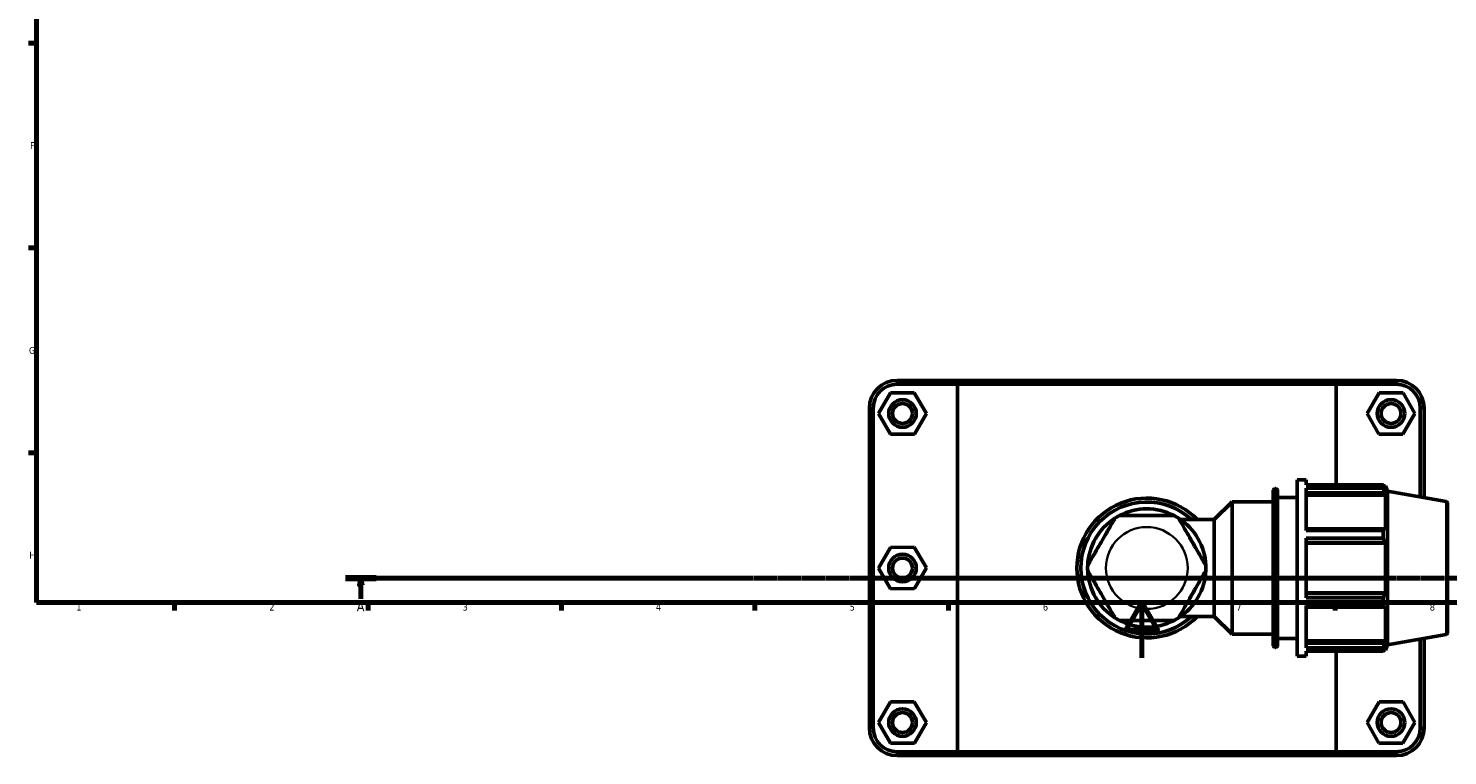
# Model space of a CAD drawing. Header units: millimetres. Extents: x 0 to 904, y -35 to 1297.
# Tile 1 of 6: x 17 to 531, y -35 to 228. Entities that reach past the tile are written whole.
import ezdxf

# ---------------------------------------------------------------- set-up
doc = ezdxf.new("R2010")
doc.units = ezdxf.units.MM
doc.linetypes.add('CHAIN', pattern=[0.7087, 0.4724, -0.0591, 0.1181, -0.0591])
for name, color, linetype, lineweight in [('Border (ISO)', 7, 'Continuous', 70), ('Section Line (ISO)', 7, 'CHAIN', 70), ('Visible (ISO)', 7, 'Continuous', 50), ('Visible Narrow (ISO)', 7, 'Continuous', 35)]:
    doc.layers.add(name, color=color, linetype=linetype, lineweight=lineweight)
doc.styles.add('Label Text (ISO)', font='tahoma.ttf')
doc.styles.add('Note Text (ISO)', font='tahoma.ttf')

# ---------------------------------------------------------------- blocks, each defined once
blk = doc.blocks.new('Borders Default Border')
at = {"layer": 'Border (ISO)'}
for p, q in [((20, 222.75), (17.1, 222.75)), ((20, 148.5), (17.1, 148.5)), ((20, 74.25), (17.1, 74.25)), ((70.08, 20), (70.08, 17.1)), ((140.17, 20), (140.17, 17.1)), ((210.25, 20), (210.25, 17.1)), ((280.33, 20), (280.33, 17.1)), ((350.42, 20), (350.42, 17.1)), ((490.58, 20), (490.58, 17.1))]:
    blk.add_line(p, q, dxfattribs=at)
at = {"layer": 'Border (ISO)', "flags": 128}
for points in [[(20, 20), (20, 574), (821, 574), (821, 20), (20, 20)], [(420.5, 0), (420.5, 20), (414.73, 10), (426.27, 10), (420.5, 20)]]:
    blk.add_lwpolyline(points, dxfattribs=at)
at = {"layer": 'Border (ISO)', "color": 232, "true_color": 0xca0064, "char_height": 2.5, "attachment_point": 7, "style": 'Note Text (ISO)'}
for s, insert in [('F', (17.7, 184.38)), ('G', (17.31, 110.08)), ('H', (17.44, 35.88)), ('1', (34.48, 17.1)), ('2', (104.37, 17.1)), ('3', (174.43, 17.05)), ('4', (244.42, 17.1)), ('5', (314.64, 17.05)), ('6', (384.66, 17.05)), ('7', (454.77, 17.1)), ('8', (524.81, 17.04))]:
    blk.add_mtext(s, dxfattribs=dict(at, insert=insert))
blk = doc.blocks.new('2dTransSection0')
at = {"layer": 'Section Line (ISO)', "linetype": 'CHAIN'}
blk.add_line((132.02, 28.8), (725.3, 28.8), dxfattribs=at)
at = {"layer": 'Section Line (ISO)', "linetype": 'Continuous', "lineweight": 140}
blk.add_line((132.02, 28.8), (143.06, 28.8), dxfattribs=at)
at = {"layer": 'Section Line (ISO)', "linetype": 'Continuous'}
for p, q in [((137.54, 28.8), (137.04, 26.3)), ((137.04, 26.3), (138.04, 26.3)), ((137.54, 26.3), (137.54, 28.8)), ((138.04, 26.3), (137.54, 28.8)), ((137.54, 21.35), (137.54, 26.3))]:
    blk.add_line(p, q, dxfattribs=at)
at = {"layer": 'Section Line (ISO)', "linetype": 'Continuous', "flags": 128}
blk.add_lwpolyline([(138.04, 26.3), (137.54, 28.8), (137.04, 26.3), (138.04, 26.3)], dxfattribs=at)
at = {"layer": 'Section Line (ISO)'}
blk.add_solid([(138.04, 26.3), (137.54, 28.8), (137.04, 26.3), (138.04, 26.3)], dxfattribs=at)
at = {"layer": 'Section Line (ISO)', "insert": (136.05, 16.8), "char_height": 3.5, "attachment_point": 7, "style": 'Label Text (ISO)'}
blk.add_mtext('A', dxfattribs=at)

msp = doc.modelspace()

# ---------------------------------------------------------------- linework, layer by layer
at = {"layer": 'Visible (ISO)'}
for p, q in [((354.558, 100.51), (331.831, 100.51)), ((331.831, 99.11), (353.696, 99.11)), ((490.867, 99.11), (353.696, 99.11)), ((353.696, 99.11), (353.696, -34.09)), ((354.558, 100.51), (490.004, 100.51)), ((512.731, 100.51), (490.004, 100.51)), ((490.867, 99.11), (512.731, 99.11)), ((490.867, 62.62), (490.867, 99.11)), ((329.411, 95.987), (325.121, 88.464)), ((338.071, 96.033), (329.411, 95.987)), ((342.441, 88.557), (338.071, 96.033)), ((502.121, 88.557), (506.491, 96.033)), ((506.491, 96.033), (515.151, 95.987)), ((515.151, 95.987), (519.441, 88.464)), ((321.781, 90.46), (321.781, -25.44)), ((323.181, -25.44), (323.181, 90.46)), ((325.121, 88.464), (329.491, 80.987)), ((338.151, 81.034), (342.441, 88.557)), ((506.411, 81.034), (502.121, 88.557)), ((519.441, 88.464), (515.071, 80.987)), ((521.381, 90.46), (521.381, 58.256)), ((522.781, 58.009), (522.781, 90.46)), ((329.491, 80.987), (338.151, 81.034)), ((515.071, 80.987), (506.411, 81.034)), ((476.781, 0.51), (476.781, 64.51)), ((476.781, 64.51), (479.981, 64.51)), ((479.981, 62.62), (479.981, 64.51)), ((479.981, 62.62), (507.969, 62.62)), ((507.969, 61.463), (507.969, 62.62)), ((508.172, 62.27), (508.784, 62.27)), ((508.784, 60.893), (508.434, 61.809)), ((508.784, 60.893), (508.784, 62.27)), ((509.481, 60.354), (508.784, 62.27)), ((468.124, 4.35), (468.124, 60.67)), ((468.764, 61.31), (469.041, 61.31)), ((469.681, 60.67), (469.681, 4.35)), ((469.681, 58.11), (476.781, 58.11)), ((479.981, 46.139), (479.981, 61.463)), ((507.969, 61.463), (479.981, 61.463)), ((479.981, 59.759), (508.434, 59.759)), ((479.981, 58.908), (508.784, 58.908)), ((508.434, 59.759), (508.784, 58.908)), ((508.784, 46.252), (508.784, 58.908)), ((509.481, 4.666), (509.481, 60.354)), ((530.752, 56.604), (509.481, 60.354)), ((446.71, 50.039), (453.181, 56.51)), ((453.181, 8.51), (453.181, 56.51)), ((453.181, 56.51), (468.124, 56.51)), ((531.281, 55.973), (531.281, 9.047)), ((434.599, 50.039), (446.71, 50.039)), ((446.71, 14.982), (446.71, 50.039)), ((508.434, 46.695), (479.981, 46.695)), ((508.784, 46.252), (508.434, 46.695)), ((479.981, 46.139), (507.969, 46.139)), ((479.981, 21.675), (479.981, 43.346)), ((507.969, 43.346), (479.981, 43.346)), ((479.981, 41.748), (508.434, 41.748)), ((479.981, 41.459), (508.784, 41.459)), ((507.969, 43.346), (507.969, 46.139)), ((508.434, 41.748), (508.784, 41.459)), ((508.784, 23.561), (508.784, 41.459)), ((329.411, 39.987), (325.121, 32.464)), ((338.071, 40.033), (329.411, 39.987)), ((342.441, 32.557), (338.071, 40.033)), ((325.121, 32.464), (329.491, 24.987)), ((338.151, 25.034), (342.441, 32.557)), ((329.491, 24.987), (338.151, 25.034)), ((479.981, 23.561), (508.784, 23.561)), ((508.434, 23.273), (479.981, 23.273)), ((479.981, 21.675), (507.969, 21.675)), ((507.969, 18.881), (507.969, 21.675)), ((508.784, 23.561), (508.434, 23.273)), ((479.981, 3.558), (479.981, 18.881)), ((507.969, 18.881), (479.981, 18.881)), ((479.981, 18.325), (508.434, 18.325)), ((508.434, 18.325), (508.784, 18.769)), ((508.784, 6.113), (508.784, 18.769)), ((434.599, 14.982), (446.71, 14.982)), ((446.71, 14.982), (453.181, 8.51)), ((453.181, 8.51), (468.124, 8.51)), ((469.681, 6.91), (476.781, 6.91)), ((479.981, 6.113), (508.784, 6.113)), ((508.434, 5.261), (479.981, 5.261)), ((508.784, 6.113), (508.434, 5.261)), ((530.752, 8.417), (509.481, 4.666)), ((521.381, 6.765), (521.381, -25.44)), ((522.781, -25.44), (522.781, 7.012)), ((468.764, 3.71), (469.041, 3.71)), ((476.781, 0.51), (479.981, 0.51)), ((479.981, 3.558), (507.969, 3.558)), ((479.981, 0.51), (479.981, 2.401)), ((507.969, 2.401), (479.981, 2.401)), ((490.867, -34.09), (490.867, 2.401)), ((507.969, 2.401), (507.969, 3.558)), ((508.172, 2.75), (508.784, 2.75)), ((508.434, 3.212), (508.784, 4.128)), ((509.481, 4.666), (508.784, 2.75)), ((508.784, 2.75), (508.784, 4.128)), ((329.411, -16.013), (325.121, -23.536)), ((338.071, -15.967), (329.411, -16.013)), ((342.441, -23.443), (338.071, -15.967)), ((502.121, -23.443), (506.491, -15.967)), ((506.491, -15.967), (515.151, -16.013)), ((515.151, -16.013), (519.441, -23.536)), ((325.121, -23.536), (329.491, -31.013)), ((338.151, -30.966), (342.441, -23.443)), ((506.411, -30.966), (502.121, -23.443)), ((519.441, -23.536), (515.071, -31.013)), ((329.491, -31.013), (338.151, -30.966)), ((353.696, -34.09), (331.831, -34.09)), ((331.831, -35.49), (354.558, -35.49)), ((353.696, -34.09), (490.867, -34.09)), ((490.004, -35.49), (354.558, -35.49)), ((490.004, -35.49), (512.731, -35.49)), ((512.731, -34.09), (490.867, -34.09)), ((515.071, -31.013), (506.411, -30.966))]:
    msp.add_line(p, q, dxfattribs=at)
for centre, radius in [((333.781, 88.51), 5), ((510.781, 88.51), 5), ((333.781, 88.51), 3.6), ((510.781, 88.51), 3.6), ((333.781, 32.51), 5), ((333.781, 32.51), 3.6), ((333.781, -23.49), 5), ((333.781, -23.49), 3.6), ((510.781, -23.49), 5), ((510.781, -23.49), 3.6)]:
    msp.add_circle(centre, radius, dxfattribs=at)
for centre, radius, start, end in [((331.831, 90.46), 10.05, 90, 180), ((331.831, 90.46), 8.65, 90, 180), ((512.731, 90.46), 10.05, 0, 90), ((512.731, 90.46), 8.65, 0, 90), ((422.281, 32.51), 25.319, 43.81306, 316.18694), ((468.764, 60.67), 0.64, 90, 180), ((469.041, 60.67), 0.64, 0, 90), ((530.641, 55.973), 0.64, 0, 80), ((422.281, 32.51), 23.919, 47.12412, 312.87588), ((422.281, 32.51), 21.424, 117.51717, 122.48283), ((422.281, 32.51), 21.424, 62.48283, 117.51717), ((422.281, 32.51), 21.424, 57.51717, 62.48283), ((422.281, 32.51), 21.424, 122.48283, 177.51717), ((422.281, 32.51), 21.424, 2.48283, 57.51717), ((422.281, 32.51), 21.424, 177.51717, 182.48283), ((422.281, 32.51), 21.424, 182.48283, 237.51717), ((422.281, 32.51), 21.424, 302.48283, 357.51717), ((422.281, 32.51), 21.424, 357.51717, 2.48283), ((422.281, 32.51), 21.424, 237.51717, 242.48283), ((422.281, 32.51), 21.424, 242.48283, 297.51717), ((422.281, 32.51), 21.424, 297.51717, 302.48283), ((530.641, 9.047), 0.64, 280, 0), ((468.764, 4.35), 0.64, 180, 270), ((469.041, 4.35), 0.64, 270, 0), ((331.831, -25.44), 10.05, 180, 270), ((331.831, -25.44), 8.65, 180, 270), ((512.731, -25.44), 10.05, 270, 0), ((512.731, -25.44), 8.65, 270, 0)]:
    msp.add_arc(centre, radius, start, end, dxfattribs=at)
for points in [[(354.558, 100.51), (354.269, 100.044), (353.982, 99.577), (353.696, 99.11)], [(490.004, 100.51), (490.293, 100.044), (490.581, 99.577), (490.867, 99.11)], [(354.558, -35.49), (354.269, -35.023), (353.982, -34.557), (353.696, -34.09)], [(490.004, -35.49), (490.293, -35.023), (490.581, -34.557), (490.867, -34.09)]]:
    msp.add_open_spline(points, degree=3, dxfattribs=at)
for points, weights in [([(507.969, 62.62), (508.211, 62.206), (508.434, 61.809)], [1, 1.00147415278, 1.00213174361]), ([(508.434, 59.759), (508.211, 60.594), (507.969, 61.463)], [1.00213174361, 1.00147415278, 1]), ([(507.969, 46.139), (508.211, 46.423), (508.434, 46.695)], [1, 1.00147415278, 1.00213174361]), ([(508.434, 41.748), (508.211, 42.531), (507.969, 43.346)], [1.00213174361, 1.00147415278, 1]), ([(507.969, 21.675), (508.211, 22.49), (508.434, 23.273)], [1, 1.00147415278, 1.00213174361]), ([(508.434, 18.325), (508.211, 18.598), (507.969, 18.881)], [1.00213174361, 1.00147415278, 1]), ([(507.969, 3.558), (508.211, 4.427), (508.434, 5.261)], [1, 1.00147415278, 1.00213174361]), ([(508.434, 3.212), (508.211, 2.815), (507.969, 2.401)], [1.00213174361, 1.00147415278, 1])]:
    msp.add_rational_spline(points, weights, degree=2, dxfattribs=at)
for points in [[(432.179, 51.51), (432.179, 51.51), (432.089, 51.51), (431.778, 51.51), (431.471, 51.51), (430.925, 51.51), (430.642, 51.51), (430.034, 51.51), (429.709, 51.51), (427.349, 51.51), (424.595, 51.51), (419.968, 51.51), (417.213, 51.51), (414.854, 51.51), (414.529, 51.51), (413.92, 51.51), (413.637, 51.51), (413.092, 51.51), (412.784, 51.51), (412.473, 51.51), (412.383, 51.51), (412.383, 51.51)], [(410.776, 50.582), (410.776, 50.582), (410.731, 50.504), (410.575, 50.235), (410.422, 49.969), (410.149, 49.496), (410.007, 49.251), (409.703, 48.724), (409.54, 48.443), (408.361, 46.399), (406.984, 44.014), (404.67, 40.007), (403.293, 37.621), (402.113, 35.578), (401.951, 35.297), (401.646, 34.769), (401.505, 34.524), (401.232, 34.052), (401.078, 33.786), (400.923, 33.517), (400.878, 33.438), (400.878, 33.438)], [(443.685, 33.438), (443.685, 33.438), (443.64, 33.517), (443.484, 33.786), (443.331, 34.052), (443.058, 34.524), (442.916, 34.769), (442.612, 35.297), (442.449, 35.578), (441.27, 37.621), (439.893, 40.007), (437.579, 44.014), (436.202, 46.399), (435.022, 48.443), (434.859, 48.724), (434.555, 49.251), (434.414, 49.496), (434.141, 49.969), (433.987, 50.235), (433.832, 50.504), (433.787, 50.582), (433.787, 50.582)], [(400.878, 31.582), (400.878, 31.582), (400.923, 31.504), (401.078, 31.235), (401.232, 30.969), (401.505, 30.496), (401.646, 30.251), (401.951, 29.724), (402.113, 29.443), (403.293, 27.399), (404.67, 25.014), (406.984, 21.007), (408.361, 18.621), (409.54, 16.578), (409.703, 16.297), (410.007, 15.769), (410.149, 15.524), (410.422, 15.052), (410.575, 14.786), (410.731, 14.517), (410.776, 14.438), (410.776, 14.438)], [(433.787, 14.438), (433.787, 14.438), (433.832, 14.517), (433.987, 14.786), (434.141, 15.052), (434.414, 15.524), (434.555, 15.769), (434.859, 16.297), (435.022, 16.578), (436.202, 18.621), (437.579, 21.007), (439.893, 25.014), (441.27, 27.399), (442.449, 29.443), (442.612, 29.724), (442.916, 30.251), (443.058, 30.496), (443.331, 30.969), (443.484, 31.235), (443.64, 31.504), (443.685, 31.582), (443.685, 31.582)], [(412.383, 13.51), (412.383, 13.51), (412.473, 13.51), (412.784, 13.51), (413.092, 13.51), (413.637, 13.51), (413.92, 13.51), (414.529, 13.51), (414.854, 13.51), (417.213, 13.51), (419.968, 13.51), (424.595, 13.51), (427.349, 13.51), (429.709, 13.51), (430.034, 13.51), (430.642, 13.51), (430.925, 13.51), (431.471, 13.51), (431.778, 13.51), (432.089, 13.51), (432.179, 13.51), (432.179, 13.51)]]:
    msp.add_open_spline(points, degree=3, knots=[1.1523804, 1.1523804, 1.1523804, 1.1523804, 1.2659665, 1.2659665, 1.4040284, 1.4040284, 1.5073488, 1.5073488, 1.6106692, 1.6106692, 2.3047608, 2.3047608, 2.9988525, 2.9988525, 3.1021729, 3.1021729, 3.2054933, 3.2054933, 3.3435551, 3.3435551, 3.4571412, 3.4571412, 3.4571412, 3.4571412], dxfattribs=at)
at = {"layer": 'Visible Narrow (ISO)'}
for p, q in [((331.831, 99.18), (331.831, 100.44)), ((512.731, 99.18), (512.731, 100.44)), ((323.111, 90.46), (321.851, 90.46)), ((521.451, 90.46), (522.711, 90.46)), ((468.764, 60.956), (468.764, 4.065)), ((469.041, 4.065), (469.041, 60.956)), ((530.752, 8.714), (530.752, 56.307)), ((323.111, -25.44), (321.851, -25.44)), ((521.451, -25.44), (522.711, -25.44)), ((331.831, -34.16), (331.831, -35.42)), ((512.731, -34.16), (512.731, -35.42))]:
    msp.add_line(p, q, dxfattribs=at)
msp.add_circle((422.281, 32.51), 14.824, dxfattribs=at)

# ---------------------------------------------------------------- block references
msp.add_blockref('Borders Default Border', (0, 0))
at = {"layer": 'Section Line (ISO)'}
msp.add_blockref('2dTransSection0', (0, 0), dxfattribs=at)

doc.saveas('drawing.dxf')
